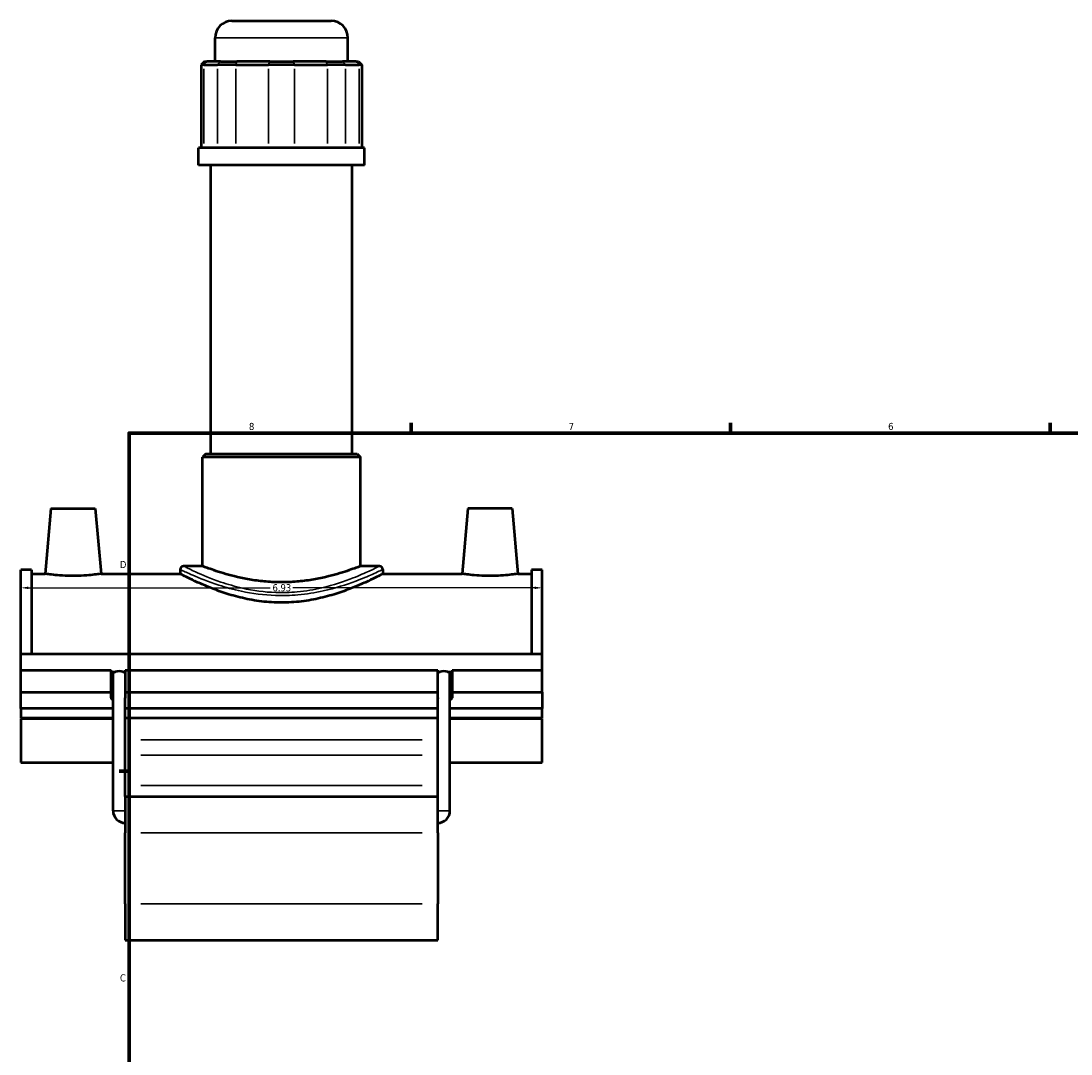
# Model space of a CAD drawing. Header units: inches. Extents: x -0.9 to 54.5, y -1.4 to 53.9.
# Tile 2 of 7: x -0.9 to 13, y 12.7 to 26.5. Entities that reach past the tile are written whole.
import ezdxf

# ---------------------------------------------------------------- set-up
doc = ezdxf.new("R2010")
doc.units = ezdxf.units.IN
doc.header["$MEASUREMENT"] = 0
for name, color, linetype, lineweight in [('Border (ANSI)', 7, 'Continuous', 70), ('Dimension (ANSI)', 7, 'Continuous', 25), ('Visible (ANSI)', 7, 'Continuous', 50), ('Visible Narrow (ANSI)', 7, 'Continuous', 35)]:
    doc.layers.add(name, color=color, linetype=linetype, lineweight=lineweight)
doc.styles.add('Note Text (ANSI)', font='tahoma.ttf')
doc.dimstyles.new('Default (ANSI)', dxfattribs={"dimtxt": 0.094488, "dimasz": 0.098425, "dimexe": 0.125, "dimexo": 0.0625, "dimgap": 0.031496, "dimtad": 0, "dimtih": 1, "dimtoh": 1, "dimrnd": 1e-08, "dimzin": 4, "dimdsep": 46, "dimtxsty": 'Note Text (ANSI)', "dimcen": 0.09, "dimdle": 0.393701, "dimclrd": 256, "dimclre": 256, "dimclrt": 5, "dimadec": 0, "dimazin": 1, "dimtfac": 1, "dimtofl": 0, "dimtmove": 0, "dimatfit": 3, "dimfxl": 1, "dimtolj": 1, "dimtzin": 4, "dimlwd": -1, "dimlwe": -1, "dimarcsym": 0})

# ---------------------------------------------------------------- blocks, each defined once
blk = doc.blocks.new('Borders Default Border')
at = {"layer": 'Border (ANSI)'}
for p, q in [((4.25, 21), (4.25, 21.134)), ((8.5, 21), (8.5, 21.134)), ((12.75, 21), (12.75, 21.134)), ((0.5, 16.5), (0.366, 16.5))]:
    blk.add_line(p, q, dxfattribs=at)
at = {"layer": 'Border (ANSI)', "flags": 128}
blk.add_lwpolyline([(0.5, 1), (0.5, 21), (33.5, 21), (33.5, 1), (0.5, 1)], dxfattribs=at)
at = {"layer": 'Border (ANSI)', "color": 5, "true_color": 0x0000ff, "char_height": 0.0945, "attachment_point": 7, "style": 'Note Text (ANSI)'}
for s, insert in [('8', (2.094, 21.038)), ('7', (6.346, 21.04)), ('6', (10.595, 21.038)), ('D', (0.378, 19.203)), ('C', (0.378, 13.701))]:
    blk.add_mtext(s, dxfattribs=dict(at, insert=insert))
blk = doc.blocks.new('*D10')
at = {"layer": 'Defpoints', "color": 0, "transparency": 16777216}
for p in [(5.992, 18.94), (-0.938, 18.418), (5.992, 18.418)]:
    blk.add_point(p, dxfattribs=at)
at = {"layer": 'Dimension (ANSI)', "transparency": 16777216}
for p, q in [((-0.84, 18.94), (2.376, 18.94)), ((5.893, 18.94), (2.678, 18.94))]:
    blk.add_line(p, q, dxfattribs=at)
for points in [[(-0.84, 18.956), (-0.84, 18.924), (-0.938, 18.94)], [(5.893, 18.956), (5.893, 18.924), (5.992, 18.94)]]:
    blk.add_solid(points, dxfattribs=at)
at = {"layer": 'Dimension (ANSI)', "color": 5, "transparency": 16777216, "insert": (2.407, 18.989), "char_height": 0.0945, "attachment_point": 1, "style": 'Note Text (ANSI)'}
blk.add_mtext('\\A1;6.93', dxfattribs=at)

msp = doc.modelspace()

# ---------------------------------------------------------------- linework, layer by layer
at = {"layer": 'Visible (ANSI)'}
for p, q in [((1.8674, 26.4824), (3.1863, 26.4824)), ((1.6428, 25.9455), (1.6428, 26.2578)), ((3.4109, 25.9455), (3.4109, 26.2578)), ((1.5037, 25.9455), (1.4588, 25.9005)), ((1.493, 25.9005), (1.4588, 25.9005)), ((1.4588, 25.9005), (1.4588, 24.795)), ((1.493, 25.9005), (1.6742, 25.9005)), ((1.5037, 25.9455), (1.5345, 25.9455)), ((1.7157, 25.9455), (1.5345, 25.9455)), ((1.9173, 25.9005), (1.6742, 25.9005)), ((1.7157, 25.9455), (1.9345, 25.9455)), ((1.9173, 25.9005), (2.3549, 25.9005)), ((2.3721, 25.9455), (1.9345, 25.9455)), ((2.6987, 25.9005), (2.3549, 25.9005)), ((2.3721, 25.9455), (2.6815, 25.9455)), ((3.1191, 25.9455), (2.6815, 25.9455)), ((2.6987, 25.9005), (3.1363, 25.9005)), ((3.1191, 25.9455), (3.3379, 25.9455)), ((3.3794, 25.9005), (3.1363, 25.9005)), ((3.5192, 25.9455), (3.3379, 25.9455)), ((3.3794, 25.9005), (3.5607, 25.9005)), ((3.5192, 25.9455), (3.55, 25.9455)), ((3.55, 25.9455), (3.5949, 25.9005)), ((3.5949, 25.9005), (3.5607, 25.9005)), ((3.5949, 25.9005), (3.5949, 24.795)), ((3.6319, 24.795), (1.4218, 24.795)), ((1.4218, 24.5649), (1.4218, 24.795)), ((3.6319, 24.5649), (3.6319, 24.795)), ((3.6319, 24.5649), (1.4218, 24.5649)), ((1.5875, 20.7215), (1.5875, 24.5649)), ((3.4661, 20.7215), (3.4661, 24.5649)), ((1.5219, 20.7215), (1.477, 20.6766)), ((3.5766, 20.6766), (1.477, 20.6766)), ((1.477, 19.2292), (1.477, 20.6766)), ((1.5219, 20.7215), (3.5317, 20.7215)), ((3.5317, 20.7215), (3.5766, 20.6766)), ((3.5766, 19.2292), (3.5766, 20.6766)), ((-0.5404, 19.9935), (-0.6163, 19.1268)), ((-0.5404, 19.9935), (0.0501, 19.9935)), ((0.0501, 19.9935), (0.1259, 19.1268)), ((5.0036, 19.9935), (4.9277, 19.1268)), ((5.5941, 19.9935), (5.0036, 19.9935)), ((5.5941, 19.9935), (5.6699, 19.1268)), ((-0.9382, 18.06), (-0.9382, 19.178)), ((-0.7996, 19.178), (-0.9382, 19.178)), ((-0.7996, 19.178), (-0.7996, 18.06)), ((1.1792, 19.1843), (1.1792, 19.1268)), ((1.477, 19.2292), (1.2241, 19.2292)), ((3.8295, 19.2292), (3.5766, 19.2292)), ((3.8745, 19.1843), (3.8745, 19.1268)), ((5.8532, 19.178), (5.8532, 18.06)), ((5.9918, 19.178), (5.8532, 19.178)), ((5.9918, 18.06), (5.9918, 19.178)), ((-0.7996, 19.1268), (-0.6163, 19.1268)), ((0.1259, 19.1268), (1.1792, 19.1268)), ((3.8745, 19.1268), (4.9277, 19.1268)), ((5.6699, 19.1268), (5.8532, 19.1268)), ((-0.9382, 18.06), (5.9918, 18.06)), ((-0.9382, 17.8451), (-0.9382, 18.06)), ((5.9918, 17.8451), (5.9918, 18.06)), ((-0.9382, 17.8451), (0.2592, 17.8451)), ((-0.9382, 17.5496), (-0.9382, 17.8451)), ((0.2592, 17.5496), (0.2592, 17.8451)), ((0.2592, 17.8236), (0.3179, 17.8236)), ((0.2861, 15.9733), (0.2861, 17.8002)), ((0.416, 17.8236), (0.4478, 17.8236)), ((0.4478, 17.8451), (0.4478, 17.5496)), ((0.4478, 17.8451), (4.6058, 17.8451)), ((4.6058, 17.5496), (4.6058, 17.8451)), ((4.6058, 17.8236), (4.6376, 17.8236)), ((4.7358, 17.8236), (4.7945, 17.8236)), ((4.7675, 15.9733), (4.7675, 17.8002)), ((4.7945, 17.8451), (4.7945, 17.5496)), ((4.7945, 17.8451), (5.9918, 17.8451)), ((5.9918, 17.5496), (5.9918, 17.8451)), ((-0.9382, 17.5496), (0.2592, 17.5496)), ((-0.9382, 17.3345), (-0.9382, 17.5496)), ((0.2592, 17.4743), (0.2592, 17.5496)), ((0.4478, 17.5496), (0.4478, 17.4743)), ((0.4478, 17.5496), (4.6058, 17.5496)), ((0.4478, 16.162), (0.4478, 17.4655)), ((4.6058, 17.4743), (4.6058, 17.5496)), ((4.6058, 16.162), (4.6058, 17.4655)), ((4.7945, 17.5496), (4.7945, 17.4743)), ((4.7945, 17.5496), (5.9918, 17.5496)), ((5.9918, 17.5496), (5.9918, 17.3345)), ((0.2861, 17.3345), (-0.9382, 17.3345)), ((-0.9382, 17.3345), (-0.9382, 17.2098)), ((4.6058, 17.3345), (0.4478, 17.3345)), ((5.9918, 17.3345), (4.7675, 17.3345)), ((5.9918, 17.2098), (5.9918, 17.3345)), ((-0.9382, 17.2098), (0.2861, 17.2098)), ((-0.9382, 17.1999), (-0.9382, 16.6159)), ((-0.9382, 17.1999), (0.2861, 17.1999)), ((0.4478, 17.2098), (4.6058, 17.2098)), ((4.7675, 17.2098), (5.9918, 17.2098)), ((4.7675, 17.1999), (5.9918, 17.1999)), ((5.9918, 16.6159), (5.9918, 17.1999)), ((-0.9382, 16.6159), (0.2861, 16.6159)), ((4.7675, 16.6159), (5.9918, 16.6159)), ((0.4478, 16.162), (0.4478, 15.6792)), ((0.4478, 16.162), (4.6058, 16.162)), ((4.6058, 15.6792), (4.6058, 16.162)), ((0.4478, 14.7357), (0.4478, 15.6792)), ((4.6058, 15.6792), (4.6058, 14.7357)), ((0.4478, 14.7357), (0.4478, 14.2529)), ((4.6058, 14.2529), (4.6058, 14.7357)), ((0.4478, 14.2529), (4.6058, 14.2529))]:
    msp.add_line(p, q, dxfattribs=at)
for centre, radius, start, end in [((1.8674, 26.2578), 0.2246, 90, 180), ((3.1863, 26.2578), 0.2246, 0, 90), ((1.2241, 19.1843), 0.0449, 90, 180), ((3.8295, 19.1843), 0.0449, 0, 90), ((0.4478, 15.9733), 0.1617, 180, 270), ((4.6058, 15.9733), 0.1617, 270, 0)]:
    msp.add_arc(centre, radius, start, end, dxfattribs=at)
for centre, major_axis, ratio, start_param, end_param in [((0.3535, 17.7698), (-0.0943, 0), 0.3420201, 0, 0.7751934), ((0.367, 17.8002), (0.0809, 0), 0.3639702, 2.2229357, 3.1415927), ((0.367, 17.8002), (0.0809, 0), 0.3639702, 0.9186569, 2.2229357), ((0.367, 17.8002), (0.0809, 0), 0.3639702, 0, 0.9186569), ((4.6867, 17.8002), (0.0809, 0), 0.3639702, 2.2229357, 3.1415927), ((4.6867, 17.8002), (0.0809, 0), 0.3639702, 0.9186569, 2.2229357), ((4.6867, 17.8002), (0.0809, 0), 0.3639702, 0, 0.9186569), ((4.7002, 17.7698), (0.0943, 0), 0.3420201, 5.5079919, 6.2831853), ((0.3535, 17.4743), (-0.0943, 0), 0.3420201, 0, 0.7751934), ((0.3535, 17.4743), (0.0943, 0), 0.3420201, 6.1459514, 6.2831853), ((0.367, 17.4655), (0.0809, 0), 0.3639702, 0, 0.148249), ((4.7002, 17.4743), (-0.0943, 0), 0.3420201, 0, 0.137234), ((4.6867, 17.4655), (0.0809, 0), 0.3639702, 2.9933436, 3.1415927), ((4.7002, 17.4743), (0.0943, 0), 0.3420201, 5.5079919, 6.2831853)]:
    msp.add_ellipse(centre, major_axis=major_axis, ratio=ratio, start_param=start_param, end_param=end_param, dxfattribs=at)
for points, knots in [([(3.5766, 19.2292), (3.5766, 19.2292), (3.5702, 19.2267), (3.5433, 19.2162), (3.5228, 19.2083), (3.469, 19.1885), (3.4356, 19.1766), (3.3588, 19.1509), (3.3153, 19.1371), (3.2229, 19.1103), (3.1707, 19.0962), (3.0568, 19.0697), (2.9951, 19.0572), (2.866, 19.0361), (2.7985, 19.0277), (2.6623, 19.0164), (2.5936, 19.0136), (2.4601, 19.0136), (2.3914, 19.0164), (2.2551, 19.0277), (2.1876, 19.0361), (2.0585, 19.0572), (1.9969, 19.0697), (1.883, 19.0962), (1.8307, 19.1103), (1.7383, 19.1371), (1.6949, 19.1509), (1.618, 19.1766), (1.5847, 19.1885), (1.5309, 19.2083), (1.5104, 19.2162), (1.4835, 19.2267), (1.477, 19.2292), (1.477, 19.2292)], [4.0661093, 4.0661093, 4.0661093, 4.0661093, 4.5741314, 4.5741314, 5.0821536, 5.0821536, 5.5901757, 5.5901757, 6.0981979, 6.0981979, 6.6067031, 6.6067031, 7.1152082, 7.1152082, 7.6237134, 7.6237134, 8.1322186, 8.1322186, 8.6407238, 8.6407238, 9.149229, 9.149229, 9.6577342, 9.6577342, 10.1662393, 10.1662393, 10.6742615, 10.6742615, 11.1822836, 11.1822836, 11.6903058, 11.6903058, 12.1983279, 12.1983279, 12.1983279, 12.1983279]), ([(0.1259, 19.1268), (0.1259, 19.1268), (0.1167, 19.1254), (0.079, 19.1203), (0.0506, 19.1166), (-0.0151, 19.1098), (-0.0568, 19.1061), (-0.1484, 19.1009), (-0.1983, 19.0994), (-0.292, 19.0994), (-0.3419, 19.1009), (-0.4335, 19.1061), (-0.4752, 19.1098), (-0.5409, 19.1166), (-0.5693, 19.1203), (-0.607, 19.1254), (-0.6163, 19.1268), (-0.6163, 19.1268)], [1.4270266, 1.4270266, 1.4270266, 1.4270266, 1.7835145, 1.7835145, 2.1400024, 2.1400024, 2.4970278, 2.4970278, 2.8540531, 2.8540531, 3.2110785, 3.2110785, 3.5681039, 3.5681039, 3.9245918, 3.9245918, 4.2810797, 4.2810797, 4.2810797, 4.2810797]), ([(3.8745, 19.1268), (3.8745, 19.1268), (3.866, 19.1223), (3.8311, 19.1042), (3.8046, 19.0905), (3.7352, 19.0562), (3.6924, 19.0354), (3.594, 18.9906), (3.5385, 18.9665), (3.4208, 18.9192), (3.3542, 18.8944), (3.2088, 18.8467), (3.13, 18.824), (2.9647, 18.7856), (2.878, 18.7699), (2.7025, 18.7488), (2.6135, 18.7435), (2.4401, 18.7435), (2.3512, 18.7488), (2.1756, 18.7699), (2.089, 18.7856), (1.9237, 18.824), (1.8449, 18.8467), (1.6995, 18.8944), (1.6329, 18.9192), (1.5151, 18.9665), (1.4597, 18.9906), (1.3613, 19.0354), (1.3184, 19.0562), (1.2491, 19.0905), (1.2226, 19.1042), (1.1876, 19.1223), (1.1792, 19.1268), (1.1792, 19.1268)], [5.2764529, 5.2764529, 5.2764529, 5.2764529, 5.9348688, 5.9348688, 6.5932848, 6.5932848, 7.2517007, 7.2517007, 7.9101166, 7.9101166, 8.5708139, 8.5708139, 9.2315112, 9.2315112, 9.8922085, 9.8922085, 10.5529058, 10.5529058, 11.213603, 11.213603, 11.8743003, 11.8743003, 12.5349976, 12.5349976, 13.1956949, 13.1956949, 13.8541108, 13.8541108, 14.5125268, 14.5125268, 15.1709427, 15.1709427, 15.8293586, 15.8293586, 15.8293586, 15.8293586]), ([(5.6699, 19.1268), (5.6699, 19.1268), (5.6607, 19.1254), (5.623, 19.1203), (5.5946, 19.1166), (5.5289, 19.1098), (5.4872, 19.1061), (5.3956, 19.1009), (5.3457, 19.0994), (5.2988, 19.0994), (5.252, 19.0994), (5.2021, 19.1009), (5.1105, 19.1061), (5.0688, 19.1098), (5.0031, 19.1166), (4.9747, 19.1203), (4.937, 19.1254), (4.9277, 19.1268), (4.9277, 19.1268)], [4.2810797, 4.2810797, 4.2810797, 4.2810797, 4.6375676, 4.6375676, 4.9940555, 4.9940555, 5.3510809, 5.3510809, 5.7081062, 5.7081062, 5.7081062, 6.0651316, 6.0651316, 6.422157, 6.422157, 6.7786449, 6.7786449, 7.1351328, 7.1351328, 7.1351328, 7.1351328])]:
    msp.add_open_spline(points, degree=3, knots=knots, dxfattribs=at)
for points in [[(0.4478, 17.5404), (0.4478, 17.5177), (0.4476, 17.4941), (0.4469, 17.4699)], [(4.6067, 17.4699), (4.6061, 17.4941), (4.6058, 17.5177), (4.6058, 17.5404)]]:
    msp.add_open_spline(points, degree=3, dxfattribs=at)
at = {"layer": 'Visible Narrow (ANSI)'}
for p, q in [((3.4, 26.2578), (1.6537, 26.2578)), ((1.493, 24.8502), (1.493, 25.8453)), ((1.5324, 25.9432), (1.495, 25.9028)), ((1.6742, 25.8453), (1.6742, 24.8502)), ((1.6763, 25.9028), (1.7137, 25.9432)), ((1.9173, 24.8502), (1.9173, 25.8453)), ((1.9337, 25.9432), (1.9182, 25.9028)), ((2.3549, 25.8453), (2.3549, 24.8502)), ((2.3713, 25.9432), (2.3558, 25.9028)), ((2.6824, 25.9432), (2.6979, 25.9028)), ((2.6987, 24.8502), (2.6987, 25.8453)), ((3.12, 25.9432), (3.1355, 25.9028)), ((3.1363, 25.8453), (3.1363, 24.8502)), ((3.34, 25.9432), (3.3774, 25.9028)), ((3.3794, 24.8502), (3.3794, 25.8453)), ((3.5213, 25.9432), (3.5586, 25.9028)), ((3.5607, 25.8453), (3.5607, 24.8502)), ((4.3979, 16.9166), (0.6557, 16.9166)), ((0.6557, 16.7132), (4.3979, 16.7132)), ((0.6557, 16.3101), (4.3979, 16.3101)), ((0.4468, 15.9733), (0.2871, 15.9733)), ((4.6068, 15.9733), (4.7666, 15.9733)), ((0.6557, 15.6792), (4.3979, 15.6792)), ((4.3979, 14.7357), (0.6557, 14.7357))]:
    msp.add_line(p, q, dxfattribs=at)
for points, knots in [([(1.1792, 19.1843), (1.1792, 19.1843), (1.1807, 19.1836), (1.1876, 19.1803), (1.1942, 19.1771), (1.2302, 19.16), (1.2786, 19.1372), (1.433, 19.0701), (1.552, 19.0215), (1.7848, 18.9463), (1.8852, 18.9182), (2.135, 18.8646), (2.2901, 18.8436), (2.5468, 18.8353), (2.6465, 18.8382), (2.8603, 18.8572), (2.9733, 18.8757), (3.244, 18.9356), (3.3914, 18.9837), (3.6005, 19.0619), (3.6746, 19.0933), (3.8066, 19.1515), (3.8538, 19.1744), (3.8726, 19.1834), (3.8744, 19.1843), (3.8744, 19.1843)], [-26.3302892, -26.3302892, -26.3302892, -26.3302892, -26.0636299, -26.0636299, -25.7028626, -25.7028626, -24.6626881, -24.6626881, -23.2939294, -23.2939294, -22.4172007, -22.4172007, -21.2574568, -21.2574568, -20.5303382, -20.5303382, -19.6619062, -19.6619062, -18.3068301, -18.3068301, -17.3350587, -17.3350587, -16.0951983, -16.0951983, -15.7981612, -15.7981612, -15.7981612, -15.7981612]), ([(3.8295, 19.2292), (3.8295, 19.2292), (3.8278, 19.2283), (3.8096, 19.2191), (3.7639, 19.1959), (3.6364, 19.1366), (3.5647, 19.1047), (3.3626, 19.0251), (3.2201, 18.9762), (2.9584, 18.9153), (2.8492, 18.8965), (2.6425, 18.8772), (2.5461, 18.8742), (2.298, 18.8827), (2.148, 18.9041), (1.9066, 18.9585), (1.8095, 18.9872), (1.5845, 19.0637), (1.4695, 19.1131), (1.3202, 19.1813), (1.2734, 19.2045), (1.2386, 19.2219), (1.2322, 19.2251), (1.2255, 19.2285), (1.2241, 19.2292), (1.2242, 19.2292)], [15.7981612, 15.7981612, 15.7981612, 15.7981612, 16.0951983, 16.0951983, 17.3350587, 17.3350587, 18.3068301, 18.3068301, 19.6619062, 19.6619062, 20.5303382, 20.5303382, 21.2574568, 21.2574568, 22.4172007, 22.4172007, 23.2939294, 23.2939294, 24.6626881, 24.6626881, 25.7028626, 25.7028626, 26.0636299, 26.0636299, 26.3302892, 26.3302892, 26.3302892, 26.3302892])]:
    msp.add_open_spline(points, degree=3, knots=knots, dxfattribs=at)

# ---------------------------------------------------------------- block references
msp.add_blockref('Borders Default Border', (0, 0))

# ---------------------------------------------------------------- dimensions: what is measured, and where the dimension line sits
at = {"layer": 'Dimension (ANSI)'}
dim = msp.add_linear_dim(base=(5.9918, 18.9399), p1=(-0.9382, 18.4183), p2=(5.9918, 18.4183), angle=180, dimstyle='Default (ANSI)', override={"dimgap": 0.031496, "dimtih": 0, "dimtoh": 0, "dimdec": 2, "dimse1": 1, "dimse2": 1, "dimtol": 0, "dimlim": 0, "dimtp": 0, "dimtm": 0, "dimtdec": 2, "dimatfit": 1}, dxfattribs=at)
dim.commit()
dim.dimension.update_dxf_attribs({"geometry": '*D10', "text_midpoint": (2.5268, 18.9399), "dimtype": 160})

doc.saveas('drawing.dxf')
